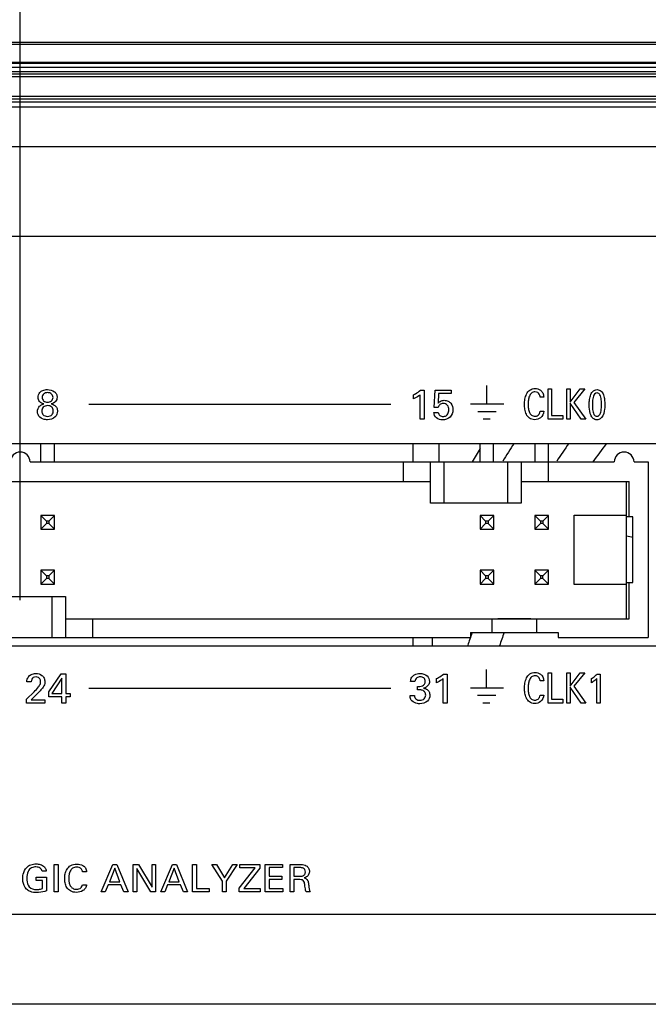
# Model space of a CAD drawing. Header units: inches. Extents: x 0 to 34, y 0 to 22.
# Tile 22 of 136: x 8.7 to 9.6, y 5.6 to 6.9. Entities that reach past the tile are written whole.
import ezdxf

# ---------------------------------------------------------------- set-up
doc = ezdxf.new("R2010")
doc.units = ezdxf.units.IN
doc.header["$LTSCALE"] = 1.87
doc.header["$MEASUREMENT"] = 0
doc.layers.get('0').update_dxf_attribs({"linetype": 'CONTINUOUS'})
doc.layers.add('DIMENSIONS', color=7, linetype='CONTINUOUS')
doc.styles.get("Standard").update_dxf_attribs({"font": 'txt', "width": 0.8})
doc.dimstyles.new('DIMSTYLE_3', dxfattribs={"dimtxt": 0.125, "dimasz": 0.18, "dimexe": 0.125, "dimexo": 0.0625, "dimgap": 0.03125, "dimtad": 0, "dimtih": 1, "dimtoh": 1, "dimdec": 3, "dimlfac": 1.333333, "dimzin": 4, "dimdsep": 46, "dimtxsty": 'STANDARD', "dimblk": '_FILLED', "dimblk1": '_FILLED', "dimblk2": '_FILLED', "dimcen": 0.09, "dimadec": 0, "dimazin": 0, "dimtp": 0.001, "dimtm": 0.001, "dimtfac": 1, "dimtdec": 3, "dimtofl": 0, "dimtmove": 0, "dimatfit": 3, "dimldrblk": '_FILLED', "dimfxl": 1, "dimtolj": 1, "dimtzin": 4, "dimarcsym": 0})

# ---------------------------------------------------------------- blocks, each defined once
blk = doc.blocks.new('*D17')
at = {"layer": 'DIMENSIONS', "color": 2, "linetype": 'CONTINUOUS'}
blk.add_line((8.7339, 6.1437), (8.7339, 9.6365), dxfattribs=at)
at = {"layer": 'DIMENSIONS', "color": 2, "linetype": 'CONTINUOUS', "insert": (8.6714, 9.699), "char_height": 0.125, "width": 1.325, "attachment_point": 1, "rotation": 90, "line_spacing_factor": 0.9}
blk.add_mtext('3.906{\\Ftxt.shx;\\W1.000000;\\H0.125000; }[99.22]', dxfattribs=at)
blk = doc.blocks.new('_FILLED')
at = {"color": 0, "linetype": 'BYBLOCK'}
blk.add_solid([(0, 0), (-1, 0.1736), (-1, -0.1736)], dxfattribs=at)
blk = doc.blocks.new('*D23')
at = {"layer": 'DIMENSIONS', "color": 2, "linetype": 'CONTINUOUS'}
blk.add_line((10.0387, 6.4586), (10.0387, 9.6365), dxfattribs=at)
at = {"layer": 'DIMENSIONS', "color": 2, "linetype": 'CONTINUOUS', "insert": (9.9762, 9.699), "char_height": 0.125, "width": 1.425, "attachment_point": 1, "rotation": 90, "line_spacing_factor": 0.9}
blk.add_mtext('5.646{\\Ftxt.shx;\\W1.000000;\\H0.125000; }[143.41]', dxfattribs=at)
blk = doc.blocks.new('*D24')
at = {"layer": 'DIMENSIONS', "color": 2, "linetype": 'CONTINUOUS'}
blk.add_line((10.7512, 6.4586), (10.7512, 9.6365), dxfattribs=at)
at = {"layer": 'DIMENSIONS', "color": 2, "linetype": 'CONTINUOUS', "insert": (10.6887, 9.699), "char_height": 0.125, "width": 1.425, "attachment_point": 1, "rotation": 90, "line_spacing_factor": 0.9}
blk.add_mtext('6.596{\\Ftxt.shx;\\W1.000000;\\H0.125000; }[167.54]', dxfattribs=at)
blk = doc.blocks.new('*D25')
at = {"layer": 'DIMENSIONS', "color": 2, "linetype": 'CONTINUOUS'}
blk.add_line((11.3152, 6.4495), (11.3152, 9.6365), dxfattribs=at)
at = {"layer": 'DIMENSIONS', "color": 2, "linetype": 'CONTINUOUS', "insert": (11.2527, 9.699), "char_height": 0.125, "width": 1.425, "attachment_point": 1, "rotation": 90, "line_spacing_factor": 0.9}
blk.add_mtext('7.348{\\Ftxt.shx;\\W1.000000;\\H0.125000; }[186.64]', dxfattribs=at)
blk = doc.blocks.new('*D26')
at = {"layer": 'DIMENSIONS', "color": 2, "linetype": 'CONTINUOUS'}
blk.add_line((11.8792, 6.4586), (11.8792, 9.6365), dxfattribs=at)
at = {"layer": 'DIMENSIONS', "color": 2, "linetype": 'CONTINUOUS', "insert": (11.8167, 9.699), "char_height": 0.125, "width": 1.425, "attachment_point": 1, "rotation": 90, "line_spacing_factor": 0.9}
blk.add_mtext('8.100{\\Ftxt.shx;\\W1.000000;\\H0.125000; }[205.74]', dxfattribs=at)
blk = doc.blocks.new('*D27')
at = {"layer": 'DIMENSIONS', "color": 2, "linetype": 'CONTINUOUS'}
blk.add_line((12.5917, 6.4586), (12.5917, 9.6365), dxfattribs=at)
at = {"layer": 'DIMENSIONS', "color": 2, "linetype": 'CONTINUOUS', "insert": (12.5292, 9.699), "char_height": 0.125, "width": 1.425, "attachment_point": 1, "rotation": 90, "line_spacing_factor": 0.9}
blk.add_mtext('9.050{\\Ftxt.shx;\\W1.000000;\\H0.125000; }[229.87]', dxfattribs=at)
blk = doc.blocks.new('*D28')
at = {"layer": 'DIMENSIONS', "color": 2, "linetype": 'CONTINUOUS'}
blk.add_line((13.3042, 6.4586), (13.3042, 9.6365), dxfattribs=at)
at = {"layer": 'DIMENSIONS', "color": 2, "linetype": 'CONTINUOUS', "insert": (13.2417, 9.699), "char_height": 0.125, "width": 1.225, "attachment_point": 1, "rotation": 90, "line_spacing_factor": 0.9}
blk.add_mtext('10.000{\\Ftxt.shx;\\W1.000000;\\H0.125000; }[254]', dxfattribs=at)
blk = doc.blocks.new('*D29')
at = {"layer": 'DIMENSIONS', "color": 2, "linetype": 'CONTINUOUS'}
blk.add_line((14.0167, 6.4586), (14.0167, 9.6365), dxfattribs=at)
at = {"layer": 'DIMENSIONS', "color": 2, "linetype": 'CONTINUOUS', "insert": (13.9542, 9.699), "char_height": 0.125, "width": 1.525, "attachment_point": 1, "rotation": 90, "line_spacing_factor": 0.9}
blk.add_mtext('10.950{\\Ftxt.shx;\\W1.000000;\\H0.125000; }[278.13]', dxfattribs=at)

msp = doc.modelspace()

# ---------------------------------------------------------------- linework, layer by layer
at = {"color": 7, "linetype": 'CONTINUOUS'}
for p, q in [((6.20917, 6.90586), (14.39917, 6.90586)), ((6.20917, 6.90314), (14.39917, 6.90314)), ((14.39917, 6.87807), (6.20917, 6.87807)), ((14.39917, 6.87697), (6.20917, 6.87697)), ((6.2054, 6.87173), (14.40294, 6.87173)), ((6.2054, 6.86576), (14.40294, 6.86576)), ((14.40253, 6.86227), (6.20582, 6.86227)), ((14.40253, 6.85854), (6.20582, 6.85854)), ((6.20542, 6.83234), (14.40292, 6.83234)), ((6.20542, 6.82859), (14.40292, 6.82859)), ((6.20542, 6.82829), (14.40292, 6.82829)), ((6.20542, 6.82454), (14.40292, 6.82454)), ((14.40292, 6.81697), (6.20542, 6.81697)), ((9.60311, 6.35722), (7.86461, 6.35722)), ((8.76217, 6.33247), (8.76217, 6.35722)), ((8.78055, 6.33247), (8.78055, 6.35722)), ((9.27071, 6.33247), (9.27071, 6.35722)), ((9.30614, 6.33247), (9.30614, 6.35722)), ((9.36217, 6.33247), (9.36217, 6.35722)), ((9.38055, 6.33247), (9.38055, 6.35722)), ((9.43717, 6.33247), (9.43717, 6.35722)), ((9.45555, 6.33247), (9.45555, 6.35722)), ((8.74736, 6.33247), (9.54536, 6.33247)), ((9.25698, 6.33247), (9.25698, 6.30547)), ((9.29448, 6.27622), (9.29448, 6.33247)), ((9.31323, 6.27622), (9.31323, 6.33247)), ((9.39948, 6.33247), (9.39948, 6.27622)), ((9.41823, 6.33247), (9.41823, 6.27622)), ((9.45573, 6.30547), (9.45573, 6.33247)), ((9.57236, 6.33247), (9.59186, 6.33247)), ((9.59186, 6.33247), (9.59186, 6.09247)), ((8.17323, 6.30547), (9.29448, 6.30547)), ((9.41823, 6.30547), (9.56561, 6.30547)), ((9.56186, 6.30547), (9.56186, 6.11797)), ((9.56561, 6.25747), (9.56561, 6.30547)), ((9.41823, 6.27622), (9.29448, 6.27622)), ((8.76198, 6.25935), (8.76198, 6.2406)), ((8.76198, 6.25935), (8.7697, 6.25164)), ((8.78073, 6.25935), (8.76198, 6.25935)), ((8.78073, 6.25935), (8.77302, 6.25164)), ((8.78073, 6.2406), (8.78073, 6.25935)), ((9.36198, 6.25935), (9.36198, 6.2406)), ((9.36198, 6.25935), (9.3697, 6.25164)), ((9.38073, 6.25935), (9.36198, 6.25935)), ((9.38073, 6.25935), (9.37302, 6.25164)), ((9.38073, 6.2406), (9.38073, 6.25935)), ((9.43698, 6.25935), (9.43698, 6.2406)), ((9.43698, 6.25935), (9.4447, 6.25164)), ((9.45573, 6.25935), (9.43698, 6.25935)), ((9.45573, 6.25935), (9.44802, 6.25164)), ((9.45573, 6.2406), (9.45573, 6.25935)), ((9.49061, 6.16513), (9.49061, 6.25981)), ((9.49061, 6.25981), (9.56186, 6.25981)), ((9.57086, 6.25747), (9.56186, 6.25747)), ((9.57086, 6.16747), (9.57086, 6.25747)), ((8.7697, 6.24831), (8.76198, 6.2406)), ((8.7697, 6.25164), (8.7697, 6.24831)), ((8.77302, 6.25164), (8.7697, 6.25164)), ((8.77302, 6.24831), (8.7697, 6.24831)), ((8.77302, 6.25164), (8.77302, 6.24831)), ((8.77302, 6.24831), (8.78073, 6.2406)), ((9.3697, 6.24831), (9.36198, 6.2406)), ((9.3697, 6.25164), (9.3697, 6.24831)), ((9.37302, 6.25164), (9.3697, 6.25164)), ((9.37302, 6.24831), (9.3697, 6.24831)), ((9.37302, 6.25164), (9.37302, 6.24831)), ((9.37302, 6.24831), (9.38073, 6.2406)), ((9.4447, 6.24831), (9.43698, 6.2406)), ((9.4447, 6.25164), (9.4447, 6.24831)), ((9.44802, 6.25164), (9.4447, 6.25164)), ((9.44802, 6.24831), (9.4447, 6.24831)), ((9.44802, 6.25164), (9.44802, 6.24831)), ((9.44802, 6.24831), (9.45573, 6.2406)), ((8.76198, 6.2406), (8.78073, 6.2406)), ((9.36198, 6.2406), (9.38073, 6.2406)), ((9.43698, 6.2406), (9.45573, 6.2406)), ((8.76198, 6.18435), (8.76198, 6.1656)), ((8.76198, 6.18435), (8.7697, 6.17664)), ((8.78073, 6.18435), (8.76198, 6.18435)), ((8.7697, 6.17664), (8.7697, 6.17331)), ((8.77302, 6.17664), (8.7697, 6.17664)), ((8.78073, 6.18435), (8.77302, 6.17664)), ((8.77302, 6.17664), (8.77302, 6.17331)), ((8.78073, 6.1656), (8.78073, 6.18435)), ((9.36198, 6.18435), (9.36198, 6.1656)), ((9.36198, 6.18435), (9.3697, 6.17664)), ((9.38073, 6.18435), (9.36198, 6.18435)), ((9.3697, 6.17664), (9.3697, 6.17331)), ((9.37302, 6.17664), (9.3697, 6.17664)), ((9.38073, 6.18435), (9.37302, 6.17664)), ((9.37302, 6.17664), (9.37302, 6.17331)), ((9.38073, 6.1656), (9.38073, 6.18435)), ((9.43698, 6.18435), (9.43698, 6.1656)), ((9.4447, 6.17664), (9.43698, 6.18435)), ((9.45573, 6.18435), (9.43698, 6.18435)), ((9.4447, 6.17664), (9.4447, 6.17331)), ((9.44802, 6.17664), (9.4447, 6.17664)), ((9.45573, 6.18435), (9.44802, 6.17664)), ((9.44802, 6.17331), (9.44802, 6.17664)), ((9.45573, 6.1656), (9.45573, 6.18435)), ((8.7697, 6.17331), (8.76198, 6.1656)), ((8.76198, 6.1656), (8.78073, 6.1656)), ((8.77302, 6.17331), (8.7697, 6.17331)), ((8.77302, 6.17331), (8.78073, 6.1656)), ((9.3697, 6.17331), (9.36198, 6.1656)), ((9.36198, 6.1656), (9.38073, 6.1656)), ((9.37302, 6.17331), (9.3697, 6.17331)), ((9.37302, 6.17331), (9.38073, 6.1656)), ((9.4447, 6.17331), (9.43698, 6.1656)), ((9.43698, 6.1656), (9.45573, 6.1656)), ((9.44802, 6.17331), (9.4447, 6.17331)), ((9.45573, 6.1656), (9.44802, 6.17331)), ((9.56186, 6.16513), (9.49061, 6.16513)), ((9.56186, 6.16747), (9.57086, 6.16747)), ((9.56561, 6.11797), (9.56561, 6.16747)), ((8.67198, 6.14872), (8.79573, 6.14872)), ((8.77698, 6.14872), (8.77698, 6.09247)), ((8.79573, 6.14872), (8.79573, 6.09247)), ((8.79573, 6.11797), (9.56561, 6.11797)), ((8.83323, 6.09247), (8.83323, 6.11797)), ((9.37811, 6.11797), (9.37811, 6.09922)), ((9.38636, 6.11835), (9.38636, 6.11797)), ((9.38636, 6.11835), (9.43136, 6.11835)), ((9.43136, 6.11797), (9.43136, 6.11835)), ((9.43961, 6.09922), (9.43961, 6.11797)), ((9.34886, 6.09922), (9.34886, 6.09247)), ((9.34886, 6.09922), (9.46886, 6.09922)), ((9.46886, 6.09922), (9.46886, 6.09247)), ((7.86461, 6.08122), (9.60311, 6.08122)), ((8.19386, 6.09247), (9.34886, 6.09247)), ((9.27071, 6.08122), (9.27071, 6.09247)), ((9.29728, 6.08122), (9.29728, 6.09247)), ((9.46886, 6.09247), (9.59186, 6.09247))]:
    msp.add_line(p, q, dxfattribs=at)
at = {"color": 40, "linetype": 'CONTINUOUS'}
for p, q in [((7.86745, 6.76344), (14.37292, 6.76344)), ((14.37292, 6.64044), (7.86745, 6.64044)), ((9.28068, 6.43037), (9.28576, 6.43037)), ((9.28576, 6.43037), (9.28576, 6.39077)), ((9.29948, 6.4068), (9.30051, 6.43037)), ((9.30051, 6.43037), (9.32277, 6.43037)), ((9.32277, 6.43037), (9.32277, 6.42574)), ((9.37119, 6.41231), (9.37119, 6.43671)), ((9.45507, 6.39077), (9.45507, 6.43209)), ((9.45507, 6.43209), (9.4596, 6.43209)), ((9.4596, 6.43209), (9.4596, 6.39587)), ((9.48055, 6.39077), (9.48055, 6.43209)), ((9.48055, 6.43209), (9.48508, 6.43209)), ((9.48508, 6.43209), (9.48508, 6.414)), ((9.48508, 6.414), (9.49886, 6.43209)), ((9.50513, 6.43209), (9.49035, 6.41361)), ((9.49886, 6.43209), (9.50513, 6.43209)), ((9.27106, 6.41841), (9.27106, 6.42414)), ((9.28027, 6.39077), (9.28027, 6.42414)), ((9.30543, 6.42574), (9.30468, 6.41292)), ((9.32277, 6.42574), (9.30543, 6.42574)), ((9.44908, 6.42093), (9.44419, 6.42093)), ((8.82745, 6.41128), (9.23997, 6.41128)), ((9.30468, 6.4068), (9.29948, 6.4068)), ((9.39436, 6.41128), (9.34916, 6.41128)), ((9.48508, 6.41269), (9.48508, 6.39077)), ((9.50032, 6.39077), (9.48508, 6.41269)), ((9.49035, 6.41361), (9.50673, 6.39077)), ((9.28576, 6.39077), (9.28027, 6.39077)), ((9.29897, 6.40016), (9.30492, 6.40016)), ((9.38395, 6.40094), (9.35892, 6.40094)), ((9.38401, 6.40092), (9.35898, 6.40092)), ((9.37581, 6.39077), (9.36631, 6.39077)), ((9.44395, 6.40164), (9.44899, 6.40164)), ((9.47498, 6.39077), (9.45507, 6.39077)), ((9.4596, 6.39587), (9.47498, 6.39587)), ((9.47498, 6.39587), (9.47498, 6.39077)), ((9.48508, 6.39077), (9.48055, 6.39077)), ((9.50673, 6.39077), (9.50032, 6.39077)), ((8.7728, 6.01839), (8.78997, 6.04311)), ((8.78997, 6.04311), (8.79616, 6.04311)), ((8.79616, 6.04311), (8.79616, 6.01622)), ((9.3121, 6.0426), (9.31718, 6.0426)), ((9.31718, 6.0426), (9.31718, 6.003)), ((9.37093, 6.02454), (9.37093, 6.04893)), ((9.45507, 6.003), (9.45507, 6.04432)), ((9.45507, 6.04432), (9.4596, 6.04432)), ((9.4596, 6.04432), (9.4596, 6.00809)), ((9.48055, 6.003), (9.48055, 6.04432)), ((9.48055, 6.04432), (9.48508, 6.04432)), ((9.48508, 6.04432), (9.48508, 6.02623)), ((9.48508, 6.02623), (9.49886, 6.04432)), ((9.50513, 6.04432), (9.49035, 6.02584)), ((9.49886, 6.04432), (9.50513, 6.04432)), ((9.52189, 6.0426), (9.52596, 6.0426)), ((9.52596, 6.0426), (9.52596, 6.003)), ((8.74897, 6.03179), (8.74296, 6.03179)), ((8.79083, 6.03711), (8.77716, 6.01622)), ((8.79083, 6.01622), (8.79083, 6.03711)), ((9.27292, 6.03253), (9.26715, 6.03253)), ((9.30248, 6.03064), (9.30248, 6.03636)), ((9.31169, 6.003), (9.31169, 6.03636)), ((9.44908, 6.03316), (9.44419, 6.03316)), ((9.5142, 6.03064), (9.5142, 6.03636)), ((9.52156, 6.003), (9.52156, 6.03636)), ((8.74239, 6.00821), (8.75274, 6.01839)), ((8.75566, 6.01411), (8.74873, 6.00753)), ((8.7728, 6.01158), (8.7728, 6.01839)), ((8.77716, 6.01622), (8.79083, 6.01622)), ((8.79616, 6.01622), (8.80194, 6.01622)), ((8.80194, 6.01622), (8.80194, 6.01158)), ((8.82745, 6.0235), (9.23995, 6.0235)), ((9.26652, 6.01319), (9.27258, 6.01319)), ((9.27653, 6.02103), (9.27653, 6.02566)), ((9.3941, 6.0235), (9.34889, 6.0235)), ((9.38368, 6.01317), (9.35866, 6.01317)), ((9.38374, 6.01315), (9.35872, 6.01315)), ((9.44395, 6.01387), (9.44899, 6.01387)), ((9.48508, 6.02492), (9.48508, 6.003)), ((9.50032, 6.003), (9.48508, 6.02492)), ((9.49035, 6.02584), (9.50673, 6.003)), ((8.74239, 6.003), (8.74239, 6.00821)), ((8.76756, 6.003), (8.74239, 6.003)), ((8.74873, 6.00753), (8.76756, 6.00753)), ((8.76756, 6.00753), (8.76756, 6.003)), ((8.79067, 6.01158), (8.7728, 6.01158)), ((8.79067, 6.003), (8.79067, 6.01158)), ((8.79616, 6.003), (8.79067, 6.003)), ((8.79616, 6.01158), (8.79616, 6.003)), ((8.80194, 6.01158), (8.79616, 6.01158)), ((9.31718, 6.003), (9.31169, 6.003)), ((9.37555, 6.00299), (9.36604, 6.00299)), ((9.47498, 6.003), (9.45507, 6.003)), ((9.4596, 6.00809), (9.47498, 6.00809)), ((9.47498, 6.00809), (9.47498, 6.003)), ((9.48508, 6.003), (9.48055, 6.003)), ((9.50673, 6.003), (9.50032, 6.003)), ((9.52596, 6.003), (9.52156, 6.003)), ((8.76941, 5.77318), (8.76372, 5.77318)), ((8.78031, 5.74493), (8.78031, 5.78257)), ((8.78031, 5.78257), (8.78553, 5.78257)), ((8.78553, 5.78257), (8.78553, 5.74493)), ((8.82461, 5.7724), (8.81904, 5.7724)), ((8.84458, 5.74493), (8.86043, 5.78257)), ((8.86299, 5.77741), (8.85569, 5.75895)), ((8.86043, 5.78257), (8.86601, 5.78257)), ((8.86992, 5.75895), (8.86299, 5.77741)), ((8.86601, 5.78257), (8.88123, 5.74493)), ((8.88823, 5.74493), (8.88823, 5.78257)), ((8.88823, 5.78257), (8.89548, 5.78257)), ((8.89298, 5.77688), (8.89298, 5.74493)), ((8.91211, 5.74493), (8.89298, 5.77688)), ((8.89548, 5.78257), (8.91399, 5.75144)), ((8.91399, 5.75144), (8.91399, 5.78257)), ((8.91399, 5.78257), (8.91878, 5.78257)), ((8.91878, 5.78257), (8.91878, 5.74493)), ((8.92583, 5.74493), (8.94168, 5.78257)), ((8.94423, 5.77741), (8.93694, 5.75895)), ((8.94168, 5.78257), (8.94726, 5.78257)), ((8.95117, 5.75895), (8.94423, 5.77741)), ((8.94726, 5.78257), (8.96248, 5.74493)), ((8.96938, 5.74493), (8.96938, 5.78257)), ((8.96938, 5.78257), (8.97454, 5.78257)), ((8.97454, 5.78257), (8.97454, 5.74956)), ((9.01012, 5.75973), (8.99541, 5.78257)), ((8.99541, 5.78257), (9.00188, 5.78257)), ((9.00188, 5.78257), (9.01298, 5.76411)), ((9.01298, 5.76411), (9.02424, 5.78257)), ((9.03008, 5.78257), (9.01538, 5.75947)), ((9.02424, 5.78257), (9.03008, 5.78257)), ((9.03317, 5.75014), (9.05492, 5.77798)), ((9.03375, 5.77798), (9.03375, 5.78257)), ((9.03375, 5.78257), (9.06112, 5.78257)), ((9.05492, 5.77798), (9.03375, 5.77798)), ((9.06112, 5.77741), (9.03917, 5.74951)), ((9.06112, 5.78257), (9.06112, 5.77741)), ((9.0687, 5.74493), (9.0687, 5.78257)), ((9.0687, 5.78257), (9.09232, 5.78257)), ((9.07391, 5.77813), (9.07391, 5.76641)), ((9.09232, 5.77813), (9.07391, 5.77813)), ((9.09232, 5.78257), (9.09232, 5.77813)), ((9.10261, 5.74493), (9.10261, 5.78257)), ((9.10261, 5.78257), (9.11605, 5.78257)), ((9.10766, 5.77819), (9.10766, 5.76635)), ((9.1159, 5.77819), (9.10766, 5.77819)), ((8.75575, 5.76062), (8.75575, 5.76495)), ((8.75575, 5.76495), (8.76956, 5.76495)), ((8.76435, 5.76062), (8.75575, 5.76062)), ((8.76435, 5.74946), (8.76435, 5.76062)), ((8.76956, 5.76495), (8.76956, 5.74639)), ((8.85569, 5.75895), (8.86992, 5.75895)), ((8.93694, 5.75895), (8.95117, 5.75895)), ((9.01012, 5.74493), (9.01012, 5.75973)), ((9.01538, 5.75947), (9.01538, 5.74493)), ((9.07391, 5.76641), (9.09143, 5.76641)), ((9.07391, 5.76203), (9.07391, 5.74951)), ((9.09143, 5.76203), (9.07391, 5.76203)), ((9.09143, 5.76641), (9.09143, 5.76203)), ((9.10766, 5.76635), (9.1159, 5.76635)), ((9.10776, 5.76192), (9.10776, 5.74493)), ((9.11433, 5.76192), (9.10776, 5.76192)), ((8.78553, 5.74493), (8.78031, 5.74493)), ((8.81877, 5.75483), (8.82451, 5.75483)), ((8.84995, 5.74493), (8.84458, 5.74493)), ((8.85402, 5.75473), (8.84995, 5.74493)), ((8.87148, 5.75473), (8.85402, 5.75473)), ((8.87555, 5.74493), (8.87148, 5.75473)), ((8.88123, 5.74493), (8.87555, 5.74493)), ((8.89298, 5.74493), (8.88823, 5.74493)), ((8.91878, 5.74493), (8.91211, 5.74493)), ((8.9312, 5.74493), (8.92583, 5.74493)), ((8.93527, 5.75473), (8.9312, 5.74493)), ((8.95273, 5.75473), (8.93527, 5.75473)), ((8.9568, 5.74493), (8.95273, 5.75473)), ((8.96248, 5.74493), (8.9568, 5.74493)), ((8.99206, 5.74493), (8.96938, 5.74493)), ((8.97454, 5.74956), (8.99206, 5.74956)), ((8.99206, 5.74956), (8.99206, 5.74493)), ((9.01538, 5.74493), (9.01012, 5.74493)), ((9.03317, 5.74493), (9.03317, 5.75014)), ((9.06148, 5.74493), (9.03317, 5.74493)), ((9.03917, 5.74951), (9.06148, 5.74951)), ((9.06148, 5.74951), (9.06148, 5.74493)), ((9.09273, 5.74493), (9.0687, 5.74493)), ((9.07391, 5.74951), (9.09273, 5.74951)), ((9.09273, 5.74951), (9.09273, 5.74493)), ((9.10776, 5.74493), (9.10261, 5.74493)), ((9.12987, 5.74493), (9.12429, 5.74493)), ((6.23542, 5.71442), (14.37292, 5.71442)), ((14.37292, 5.59142), (6.23542, 5.59142))]:
    msp.add_line(p, q, dxfattribs=at)
at = {"color": 7, "linetype": 'CONTINUOUS'}
for centre, radius, start, end in [((10.30417, 5.77447), 1.10433, 148.54153, 149.63917), ((10.30417, 5.77447), 1.0689, 146.92604, 148.46773), ((10.30417, 5.77447), 1.00689, 144.60516, 146.27294), ((10.30417, 5.77447), 0.96555, 142.87596, 144.69723), ((8.73386, 6.33247), 0.0135, 0, 180), ((9.55886, 6.33247), 0.0135, 0, 180), ((9.35385, 5.23387), 1.01869, 77.69334, 78.21112), ((10.30417, 5.77447), 1.00689, 161.22007, 162.22465), ((10.30417, 5.77447), 0.96555, 160.34214, 161.47981)]:
    msp.add_arc(centre, radius, start, end, dxfattribs=at)
at = {"color": 40, "linetype": 'CONTINUOUS'}
for points, knots in [([(8.75819, 6.42047), (8.75819, 6.42287), (8.75975, 6.42703), (8.76494, 6.43074), (8.76884, 6.43129), (8.77101, 6.43129)], [0, 0, 0, 0, 0.3872012, 0.6493881, 1, 1, 1, 1]), ([(8.77101, 6.43129), (8.7744, 6.43129), (8.77966, 6.43012), (8.78361, 6.42503), (8.78417, 6.42214), (8.78417, 6.4207)], [0, 0, 0, 0, 0.543972, 0.7698765, 1, 1, 1, 1]), ([(9.27106, 6.42414), (9.27199, 6.42462), (9.27533, 6.42649), (9.27856, 6.42858), (9.28068, 6.43037)], [0, 0, 0, 0, 0.2746343, 1, 1, 1, 1]), ([(9.42277, 6.41097), (9.42277, 6.41333), (9.42316, 6.41817), (9.42511, 6.42511), (9.42964, 6.43127), (9.43472, 6.43266), (9.43723, 6.43266)], [0, 0, 0, 0, 0.2442276, 0.4989002, 0.7399422, 1, 1, 1, 1]), ([(9.43723, 6.43266), (9.43983, 6.43266), (9.44423, 6.43146), (9.44822, 6.42651), (9.44895, 6.42292), (9.44908, 6.42093)], [0, 0, 0, 0, 0.4237139, 0.6760532, 1, 1, 1, 1]), ([(9.51117, 6.41012), (9.51117, 6.41204), (9.51132, 6.41634), (9.51239, 6.42274), (9.51514, 6.42921), (9.51966, 6.43118), (9.5218, 6.43118)], [0, 0, 0, 0, 0.2229374, 0.4960541, 0.7531262, 1, 1, 1, 1]), ([(9.5218, 6.43118), (9.52381, 6.43118), (9.52804, 6.42961), (9.53104, 6.42374), (9.53223, 6.41749), (9.53242, 6.41313), (9.53242, 6.41103)], [0, 0, 0, 0, 0.2398822, 0.4821809, 0.7497716, 1, 1, 1, 1]), ([(8.76615, 6.41166), (8.76392, 6.41214), (8.75979, 6.41417), (8.75819, 6.41854), (8.75819, 6.42047)], [0, 0, 0, 0, 0.5403725, 1, 1, 1, 1]), ([(8.77123, 6.42706), (8.76936, 6.42706), (8.76547, 6.42611), (8.76375, 6.42231), (8.76375, 6.42059)], [0, 0, 0, 0, 0.5197596, 1, 1, 1, 1]), ([(8.76375, 6.42059), (8.76375, 6.41889), (8.76544, 6.41517), (8.76924, 6.41418), (8.77107, 6.41418)], [0, 0, 0, 0, 0.4810987, 1, 1, 1, 1]), ([(8.77107, 6.41418), (8.77297, 6.41418), (8.77689, 6.41507), (8.77868, 6.41887), (8.77868, 6.42059)], [0, 0, 0, 0, 0.5258171, 1, 1, 1, 1]), ([(8.77868, 6.42059), (8.77868, 6.42225), (8.77713, 6.42608), (8.77317, 6.42706), (8.77123, 6.42706)], [0, 0, 0, 0, 0.4612585, 1, 1, 1, 1]), ([(8.78417, 6.4207), (8.78417, 6.41874), (8.78266, 6.41426), (8.7784, 6.41214), (8.7761, 6.41171)], [0, 0, 0, 0, 0.456877, 1, 1, 1, 1]), ([(9.28027, 6.42414), (9.2796, 6.42358), (9.27669, 6.42142), (9.27355, 6.41958), (9.27106, 6.41841)], [0, 0, 0, 0, 0.2407993, 1, 1, 1, 1]), ([(9.30468, 6.41292), (9.30556, 6.41379), (9.30795, 6.41583), (9.31117, 6.41658), (9.31304, 6.41658)], [0, 0, 0, 0, 0.3953363, 1, 1, 1, 1]), ([(9.31304, 6.41658), (9.31482, 6.41658), (9.31824, 6.41597), (9.32353, 6.4118), (9.32488, 6.40672), (9.32488, 6.40354)], [0, 0, 0, 0, 0.2719989, 0.5120389, 1, 1, 1, 1]), ([(9.43705, 6.42808), (9.43534, 6.42808), (9.43176, 6.42686), (9.42901, 6.42201), (9.42786, 6.41666), (9.42766, 6.41289), (9.42766, 6.41103)], [0, 0, 0, 0, 0.2380252, 0.4760001, 0.741053, 1, 1, 1, 1]), ([(9.44419, 6.42093), (9.44401, 6.42235), (9.44346, 6.42482), (9.44074, 6.42763), (9.43834, 6.42808), (9.43705, 6.42808)], [0, 0, 0, 0, 0.3846059, 0.6526636, 1, 1, 1, 1]), ([(9.52185, 6.4266), (9.52063, 6.4266), (9.5183, 6.42542), (9.51681, 6.42214), (9.51569, 6.4172), (9.51557, 6.41316), (9.51557, 6.4104)], [0, 0, 0, 0, 0.1940467, 0.3617935, 0.5616549, 1, 1, 1, 1]), ([(9.52797, 6.41051), (9.52797, 6.41269), (9.52787, 6.41621), (9.5272, 6.42076), (9.52616, 6.42388), (9.52439, 6.42613), (9.52266, 6.4266), (9.52185, 6.4266)], [0, 0, 0, 0, 0.3477879, 0.561988, 0.733516, 0.8698804, 1, 1, 1, 1]), ([(8.76042, 6.40863), (8.76086, 6.40907), (8.76255, 6.41048), (8.76467, 6.41118), (8.76615, 6.41166)], [0, 0, 0, 0, 0.286209, 1, 1, 1, 1]), ([(8.77123, 6.40931), (8.76916, 6.40931), (8.76485, 6.40801), (8.76317, 6.40379), (8.76317, 6.40188)], [0, 0, 0, 0, 0.5214248, 1, 1, 1, 1]), ([(8.77902, 6.40205), (8.77902, 6.40395), (8.77743, 6.40813), (8.77321, 6.40931), (8.77123, 6.40931)], [0, 0, 0, 0, 0.4912052, 1, 1, 1, 1]), ([(8.7761, 6.41171), (8.77794, 6.41122), (8.78103, 6.41007), (8.78422, 6.40628), (8.78474, 6.40331), (8.78474, 6.40171)], [0, 0, 0, 0, 0.3986558, 0.6639759, 1, 1, 1, 1]), ([(9.30651, 6.41012), (9.30624, 6.40984), (9.3054, 6.40886), (9.30495, 6.40764), (9.30468, 6.4068)], [0, 0, 0, 0, 0.306313, 1, 1, 1, 1]), ([(9.31184, 6.41217), (9.3113, 6.41217), (9.30937, 6.41201), (9.3075, 6.41109), (9.30651, 6.41012)], [0, 0, 0, 0, 0.282064, 1, 1, 1, 1]), ([(9.32488, 6.40354), (9.32488, 6.40004), (9.3222, 6.39235), (9.31443, 6.38986), (9.31076, 6.38986)], [0, 0, 0, 0, 0.4873407, 1, 1, 1, 1]), ([(9.3115, 6.39455), (9.31292, 6.39455), (9.31564, 6.39511), (9.31874, 6.3986), (9.31933, 6.40176), (9.31933, 6.40365)], [0, 0, 0, 0, 0.3189278, 0.577077, 1, 1, 1, 1]), ([(9.31933, 6.40365), (9.31933, 6.40585), (9.31835, 6.4105), (9.31381, 6.41217), (9.31184, 6.41217)], [0, 0, 0, 0, 0.5278405, 1, 1, 1, 1]), ([(9.43663, 6.39014), (9.43417, 6.39014), (9.42921, 6.39148), (9.42489, 6.39751), (9.42311, 6.40416), (9.42277, 6.40875), (9.42277, 6.41097)], [0, 0, 0, 0, 0.2648218, 0.5072974, 0.7613508, 1, 1, 1, 1]), ([(9.42766, 6.41103), (9.42766, 6.40909), (9.42787, 6.40534), (9.4291, 6.40014), (9.43202, 6.39578), (9.43537, 6.39484), (9.437, 6.39484)], [0, 0, 0, 0, 0.2801863, 0.5397133, 0.7660924, 1, 1, 1, 1]), ([(9.51324, 6.39655), (9.51295, 6.39728), (9.51146, 6.40163), (9.51117, 6.40632), (9.51117, 6.41012)], [0, 0, 0, 0, 0.1715279, 1, 1, 1, 1]), ([(9.51557, 6.4104), (9.51557, 6.40834), (9.51568, 6.40497), (9.51637, 6.40057), (9.51743, 6.39748), (9.51919, 6.39522), (9.52093, 6.39472), (9.52174, 6.39472)], [0, 0, 0, 0, 0.3362867, 0.5501513, 0.7253574, 0.8664424, 1, 1, 1, 1]), ([(9.52174, 6.39472), (9.52292, 6.39472), (9.52517, 6.39585), (9.52666, 6.39901), (9.52782, 6.40384), (9.52797, 6.4078), (9.52797, 6.41051)], [0, 0, 0, 0, 0.1920177, 0.3587371, 0.5578301, 1, 1, 1, 1]), ([(9.53242, 6.41103), (9.53242, 6.40893), (9.53222, 6.40277), (9.53071, 6.39616), (9.52802, 6.39301)], [0, 0, 0, 0, 0.3367973, 1, 1, 1, 1]), ([(8.77112, 6.39009), (8.77025, 6.39009), (8.76665, 6.39026), (8.76291, 6.39154), (8.76088, 6.3934)], [0, 0, 0, 0, 0.2413615, 1, 1, 1, 1]), ([(8.76317, 6.40188), (8.76317, 6.40017), (8.76457, 6.39602), (8.7689, 6.39461), (8.77112, 6.39461)], [0, 0, 0, 0, 0.4340569, 1, 1, 1, 1]), ([(8.77112, 6.39461), (8.77341, 6.39461), (8.7779, 6.39606), (8.77902, 6.40035), (8.77902, 6.40205)], [0, 0, 0, 0, 0.5739679, 1, 1, 1, 1]), ([(8.78474, 6.40171), (8.78474, 6.39889), (8.78213, 6.39196), (8.77484, 6.39009), (8.77112, 6.39009)], [0, 0, 0, 0, 0.4307659, 1, 1, 1, 1]), ([(9.31076, 6.38986), (9.30789, 6.38986), (9.3017, 6.39131), (9.29908, 6.39733), (9.29897, 6.40016)], [0, 0, 0, 0, 0.5033824, 1, 1, 1, 1]), ([(9.30492, 6.40016), (9.30496, 6.39855), (9.30664, 6.39528), (9.30998, 6.39455), (9.3115, 6.39455)], [0, 0, 0, 0, 0.5151942, 1, 1, 1, 1]), ([(9.44899, 6.40164), (9.44871, 6.39839), (9.44594, 6.39201), (9.43946, 6.39014), (9.43663, 6.39014)], [0, 0, 0, 0, 0.5356728, 1, 1, 1, 1]), ([(9.437, 6.39484), (9.43846, 6.39484), (9.44061, 6.39541), (9.44202, 6.39687), (9.44236, 6.3973)], [0, 0, 0, 0, 0.7292473, 1, 1, 1, 1]), ([(9.44236, 6.3973), (9.44264, 6.39768), (9.44344, 6.39902), (9.44381, 6.40057), (9.44395, 6.40164)], [0, 0, 0, 0, 0.3039318, 1, 1, 1, 1]), ([(9.5217, 6.38998), (9.51982, 6.38998), (9.51598, 6.39148), (9.51392, 6.39482), (9.51324, 6.39655)], [0, 0, 0, 0, 0.5034788, 1, 1, 1, 1]), ([(9.52802, 6.39301), (9.52751, 6.39241), (9.52576, 6.39076), (9.52331, 6.38998), (9.5217, 6.38998)], [0, 0, 0, 0, 0.3284724, 1, 1, 1, 1]), ([(8.74296, 6.03179), (8.743, 6.03312), (8.74331, 6.03637), (8.74519, 6.03925), (8.74662, 6.04048)], [0, 0, 0, 0, 0.4143443, 1, 1, 1, 1]), ([(8.74662, 6.04048), (8.74727, 6.04104), (8.74984, 6.04276), (8.75301, 6.04334), (8.7552, 6.04334)], [0, 0, 0, 0, 0.2814208, 1, 1, 1, 1]), ([(8.7552, 6.04334), (8.75813, 6.04334), (8.76292, 6.04219), (8.76692, 6.03705), (8.76745, 6.03361), (8.76745, 6.03179)], [0, 0, 0, 0, 0.4674402, 0.708545, 1, 1, 1, 1]), ([(9.26715, 6.03253), (9.26722, 6.03455), (9.26813, 6.03837), (9.27307, 6.04257), (9.2774, 6.04334), (9.27996, 6.04334)], [0, 0, 0, 0, 0.3262512, 0.5881571, 1, 1, 1, 1]), ([(9.27996, 6.04334), (9.28338, 6.04334), (9.2901, 6.04174), (9.29289, 6.03533), (9.29289, 6.03264)], [0, 0, 0, 0, 0.5590371, 1, 1, 1, 1]), ([(9.30248, 6.03636), (9.30342, 6.03685), (9.30675, 6.03872), (9.30998, 6.04081), (9.3121, 6.0426)], [0, 0, 0, 0, 0.2746343, 1, 1, 1, 1]), ([(9.42277, 6.0232), (9.42277, 6.02556), (9.42316, 6.0304), (9.42511, 6.03734), (9.42964, 6.0435), (9.43472, 6.04489), (9.43723, 6.04489)], [0, 0, 0, 0, 0.2442263, 0.4989033, 0.739948, 1, 1, 1, 1]), ([(9.43705, 6.04031), (9.43534, 6.04031), (9.43176, 6.03908), (9.42901, 6.03424), (9.42786, 6.02889), (9.42766, 6.02512), (9.42766, 6.02326)], [0, 0, 0, 0, 0.2380252, 0.4760001, 0.741053, 1, 1, 1, 1]), ([(9.44419, 6.03316), (9.44401, 6.03458), (9.44346, 6.03705), (9.44074, 6.03986), (9.43834, 6.04031), (9.43705, 6.04031)], [0, 0, 0, 0, 0.3846059, 0.6526636, 1, 1, 1, 1]), ([(9.43723, 6.04489), (9.43983, 6.04489), (9.44423, 6.04369), (9.44822, 6.03874), (9.44895, 6.03515), (9.44908, 6.03316)], [0, 0, 0, 0, 0.4236962, 0.6760366, 1, 1, 1, 1]), ([(9.5142, 6.03636), (9.51494, 6.03685), (9.51765, 6.03874), (9.52023, 6.04085), (9.52189, 6.0426)], [0, 0, 0, 0, 0.2705424, 1, 1, 1, 1]), ([(8.75544, 6.03871), (8.75417, 6.03871), (8.75185, 6.03833), (8.74929, 6.03557), (8.74897, 6.03316), (8.74897, 6.03179)], [0, 0, 0, 0, 0.3546153, 0.6162209, 1, 1, 1, 1]), ([(8.76178, 6.03224), (8.76178, 6.03361), (8.7613, 6.03597), (8.7587, 6.03838), (8.75659, 6.03871), (8.75544, 6.03871)], [0, 0, 0, 0, 0.4030509, 0.6594651, 1, 1, 1, 1]), ([(8.75887, 6.0252), (8.75937, 6.02589), (8.76083, 6.02798), (8.76178, 6.03053), (8.76178, 6.03224)], [0, 0, 0, 0, 0.332972, 1, 1, 1, 1]), ([(8.76745, 6.03179), (8.76745, 6.03048), (8.7669, 6.02673), (8.76447, 6.02376), (8.76298, 6.02189)], [0, 0, 0, 0, 0.3529813, 1, 1, 1, 1]), ([(9.28013, 6.03876), (9.27856, 6.03876), (9.27486, 6.03802), (9.27312, 6.0344), (9.27292, 6.03253)], [0, 0, 0, 0, 0.4544907, 1, 1, 1, 1]), ([(9.27653, 6.02566), (9.27763, 6.02557), (9.27994, 6.02558), (9.28334, 6.02631), (9.28649, 6.02857), (9.28712, 6.0312), (9.28712, 6.03253)], [0, 0, 0, 0, 0.2318103, 0.480676, 0.7221034, 1, 1, 1, 1]), ([(9.28712, 6.03253), (9.28712, 6.03426), (9.28573, 6.03812), (9.28185, 6.03876), (9.28013, 6.03876)], [0, 0, 0, 0, 0.500723, 1, 1, 1, 1]), ([(9.29289, 6.03264), (9.29289, 6.03077), (9.29161, 6.02627), (9.2874, 6.02386), (9.285, 6.02332)], [0, 0, 0, 0, 0.4320154, 1, 1, 1, 1]), ([(9.31169, 6.03636), (9.31103, 6.0358), (9.30811, 6.03365), (9.30497, 6.03181), (9.30248, 6.03064)], [0, 0, 0, 0, 0.2404388, 1, 1, 1, 1]), ([(9.52156, 6.03636), (9.51991, 6.03463), (9.51743, 6.0327), (9.51482, 6.03101), (9.5142, 6.03064)], [0, 0, 0, 0, 0.768991, 1, 1, 1, 1]), ([(8.76298, 6.02189), (8.76186, 6.02047), (8.75934, 6.01794), (8.75691, 6.01534), (8.75566, 6.01411)], [0, 0, 0, 0, 0.5072559, 1, 1, 1, 1]), ([(9.26885, 6.00615), (9.26834, 6.00673), (9.2669, 6.00884), (9.26657, 6.01145), (9.26652, 6.01319)], [0, 0, 0, 0, 0.3082315, 1, 1, 1, 1]), ([(9.27258, 6.01319), (9.27255, 6.01153), (9.27388, 6.00759), (9.27792, 6.00672), (9.27984, 6.00672)], [0, 0, 0, 0, 0.4633389, 1, 1, 1, 1]), ([(9.28202, 6.02074), (9.28154, 6.02083), (9.27972, 6.02112), (9.27787, 6.02107), (9.27653, 6.02103)], [0, 0, 0, 0, 0.2650789, 1, 1, 1, 1]), ([(9.29346, 6.0137), (9.29346, 6.01083), (9.29049, 6.00405), (9.28339, 6.00203), (9.27973, 6.00203)], [0, 0, 0, 0, 0.439722, 1, 1, 1, 1]), ([(9.27984, 6.00672), (9.28198, 6.00672), (9.28628, 6.0079), (9.28775, 6.01203), (9.28775, 6.01376)], [0, 0, 0, 0, 0.5538415, 1, 1, 1, 1]), ([(9.28775, 6.01376), (9.28775, 6.01547), (9.28662, 6.0189), (9.28349, 6.02042), (9.28202, 6.02074)], [0, 0, 0, 0, 0.5324945, 1, 1, 1, 1]), ([(9.285, 6.02332), (9.28673, 6.02307), (9.28981, 6.02203), (9.29284, 6.01827), (9.29346, 6.0153), (9.29346, 6.0137)], [0, 0, 0, 0, 0.3753911, 0.6586314, 1, 1, 1, 1]), ([(9.43663, 6.00237), (9.43417, 6.00237), (9.42921, 6.00371), (9.42489, 6.00974), (9.42311, 6.01639), (9.42277, 6.02098), (9.42277, 6.0232)], [0, 0, 0, 0, 0.2648218, 0.5072974, 0.7613508, 1, 1, 1, 1]), ([(9.42766, 6.02326), (9.42766, 6.02132), (9.42787, 6.01757), (9.4291, 6.01237), (9.43202, 6.00801), (9.43537, 6.00707), (9.437, 6.00707)], [0, 0, 0, 0, 0.2801863, 0.5397133, 0.7660924, 1, 1, 1, 1]), ([(9.44899, 6.01387), (9.44871, 6.01062), (9.44594, 6.00423), (9.43946, 6.00237), (9.43663, 6.00237)], [0, 0, 0, 0, 0.5356728, 1, 1, 1, 1]), ([(9.44236, 6.00953), (9.44264, 6.00991), (9.44344, 6.01125), (9.44381, 6.0128), (9.44395, 6.01387)], [0, 0, 0, 0, 0.3040437, 1, 1, 1, 1]), ([(9.27973, 6.00203), (9.27869, 6.00203), (9.27479, 6.00228), (9.27075, 6.00396), (9.26885, 6.00615)], [0, 0, 0, 0, 0.2641195, 1, 1, 1, 1]), ([(9.437, 6.00707), (9.43846, 6.00707), (9.44061, 6.00763), (9.44202, 6.0091), (9.44236, 6.00953)], [0, 0, 0, 0, 0.7292907, 1, 1, 1, 1]), ([(8.73724, 5.76312), (8.73724, 5.76593), (8.73818, 5.77253), (8.74219, 5.77843), (8.74532, 5.78053)], [0, 0, 0, 0, 0.4269713, 1, 1, 1, 1]), ([(8.74673, 5.7759), (8.74594, 5.77501), (8.74349, 5.7714), (8.74272, 5.76693), (8.74272, 5.7638)], [0, 0, 0, 0, 0.2750072, 1, 1, 1, 1]), ([(8.74532, 5.78053), (8.74623, 5.78115), (8.74954, 5.78275), (8.75325, 5.78319), (8.7558, 5.78319)], [0, 0, 0, 0, 0.3007199, 1, 1, 1, 1]), ([(8.75523, 5.77908), (8.75438, 5.77908), (8.75133, 5.77891), (8.7482, 5.77756), (8.74673, 5.7759)], [0, 0, 0, 0, 0.276842, 1, 1, 1, 1]), ([(8.76372, 5.77318), (8.76346, 5.77481), (8.76132, 5.77841), (8.75729, 5.77908), (8.75523, 5.77908)], [0, 0, 0, 0, 0.4456507, 1, 1, 1, 1]), ([(8.7558, 5.78319), (8.75758, 5.78319), (8.76164, 5.78287), (8.76534, 5.78077), (8.76691, 5.77918)], [0, 0, 0, 0, 0.4443052, 1, 1, 1, 1]), ([(8.76691, 5.77918), (8.76781, 5.77823), (8.76908, 5.7763), (8.76934, 5.77408), (8.76941, 5.77318)], [0, 0, 0, 0, 0.5909359, 1, 1, 1, 1]), ([(8.79464, 5.76333), (8.79464, 5.76548), (8.79509, 5.76995), (8.79742, 5.77647), (8.8029, 5.78205), (8.80829, 5.78309), (8.81111, 5.78309)], [0, 0, 0, 0, 0.2239496, 0.4628363, 0.7069812, 1, 1, 1, 1]), ([(8.8109, 5.77892), (8.809, 5.77892), (8.80522, 5.77801), (8.8018, 5.77355), (8.80045, 5.76854), (8.80021, 5.76508), (8.80021, 5.76338)], [0, 0, 0, 0, 0.2703402, 0.5096516, 0.7594939, 1, 1, 1, 1]), ([(8.81904, 5.7724), (8.81882, 5.77372), (8.81769, 5.77758), (8.81332, 5.77892), (8.8109, 5.77892)], [0, 0, 0, 0, 0.3559411, 1, 1, 1, 1]), ([(8.81111, 5.78309), (8.81403, 5.78309), (8.81874, 5.78219), (8.82352, 5.7777), (8.82447, 5.77424), (8.82461, 5.7724)], [0, 0, 0, 0, 0.4613386, 0.7086528, 1, 1, 1, 1]), ([(9.1234, 5.77209), (9.1234, 5.7733), (9.12301, 5.77557), (9.12001, 5.77805), (9.11743, 5.77819), (9.1159, 5.77819)], [0, 0, 0, 0, 0.330369, 0.5818813, 1, 1, 1, 1]), ([(9.11605, 5.78257), (9.11665, 5.78257), (9.11958, 5.78255), (9.12272, 5.78207), (9.12471, 5.78079)], [0, 0, 0, 0, 0.2001865, 1, 1, 1, 1]), ([(9.12085, 5.76719), (9.1211, 5.76733), (9.12264, 5.76842), (9.1234, 5.7705), (9.1234, 5.77209)], [0, 0, 0, 0, 0.1539021, 1, 1, 1, 1]), ([(9.12471, 5.78079), (9.12601, 5.77998), (9.1282, 5.77768), (9.12888, 5.7746), (9.12888, 5.77313)], [0, 0, 0, 0, 0.5098816, 1, 1, 1, 1]), ([(9.12888, 5.77313), (9.12888, 5.77248), (9.12867, 5.77006), (9.12748, 5.76772), (9.12622, 5.76646)], [0, 0, 0, 0, 0.2656854, 1, 1, 1, 1]), ([(8.74251, 5.74879), (8.73981, 5.75152), (8.73759, 5.75667), (8.73724, 5.7618), (8.73724, 5.76312)], [0, 0, 0, 0, 0.7436696, 1, 1, 1, 1]), ([(8.74272, 5.7638), (8.74272, 5.76289), (8.74296, 5.75879), (8.74408, 5.75443), (8.74615, 5.75197)], [0, 0, 0, 0, 0.2203258, 1, 1, 1, 1]), ([(8.81043, 5.74435), (8.80767, 5.74435), (8.80241, 5.74535), (8.79716, 5.75081), (8.79503, 5.75707), (8.79464, 5.7613), (8.79464, 5.76333)], [0, 0, 0, 0, 0.2983297, 0.5433478, 0.7812108, 1, 1, 1, 1]), ([(8.80021, 5.76338), (8.80021, 5.76161), (8.80046, 5.75816), (8.80192, 5.75328), (8.80548, 5.74933), (8.80903, 5.74863), (8.81085, 5.74863)], [0, 0, 0, 0, 0.2593983, 0.5041254, 0.7340824, 1, 1, 1, 1]), ([(9.12257, 5.75488), (9.12235, 5.75684), (9.12152, 5.76174), (9.11647, 5.76192), (9.11433, 5.76192)], [0, 0, 0, 0, 0.4795577, 1, 1, 1, 1]), ([(9.1159, 5.76635), (9.11617, 5.76635), (9.11784, 5.76639), (9.11964, 5.76647), (9.12085, 5.76719)], [0, 0, 0, 0, 0.1626051, 1, 1, 1, 1]), ([(9.12622, 5.76646), (9.12585, 5.76608), (9.12455, 5.76497), (9.12292, 5.76432), (9.12179, 5.764)], [0, 0, 0, 0, 0.3106383, 1, 1, 1, 1]), ([(9.12179, 5.764), (9.12327, 5.76362), (9.12663, 5.76214), (9.12733, 5.75852), (9.12752, 5.75676)], [0, 0, 0, 0, 0.4634434, 1, 1, 1, 1]), ([(8.75617, 5.74409), (8.75332, 5.74409), (8.74829, 5.74461), (8.74396, 5.7473), (8.74251, 5.74879)], [0, 0, 0, 0, 0.5787049, 1, 1, 1, 1]), ([(8.75617, 5.74826), (8.75714, 5.74826), (8.7599, 5.74838), (8.76264, 5.74894), (8.76435, 5.74946)], [0, 0, 0, 0, 0.3518927, 1, 1, 1, 1]), ([(8.76956, 5.74639), (8.76886, 5.74615), (8.76454, 5.74476), (8.75996, 5.74409), (8.75617, 5.74409)], [0, 0, 0, 0, 0.1628214, 1, 1, 1, 1]), ([(8.82451, 5.75483), (8.82433, 5.75316), (8.8233, 5.74995), (8.81855, 5.74542), (8.81359, 5.74435), (8.81043, 5.74435)], [0, 0, 0, 0, 0.262565, 0.5041605, 1, 1, 1, 1]), ([(8.81695, 5.75087), (8.81727, 5.75121), (8.81816, 5.75239), (8.8186, 5.75384), (8.81877, 5.75483)], [0, 0, 0, 0, 0.3148889, 1, 1, 1, 1]), ([(9.12429, 5.74493), (9.12405, 5.74565), (9.12328, 5.74894), (9.1229, 5.75229), (9.12257, 5.75488)], [0, 0, 0, 0, 0.2254325, 1, 1, 1, 1]), ([(9.12752, 5.75676), (9.12765, 5.75572), (9.1281, 5.75172), (9.12889, 5.74773), (9.12987, 5.74493)], [0, 0, 0, 0, 0.2614082, 1, 1, 1, 1])]:
    msp.add_open_spline(points, degree=3, knots=knots, dxfattribs=at)
for points in [[(8.75739, 6.40136), (8.75739, 6.40398), (8.75851, 6.40683), (8.76042, 6.40863)], [(8.76088, 6.3934), (8.75875, 6.39537), (8.75739, 6.39846), (8.75739, 6.40136)], [(8.75274, 6.01839), (8.75493, 6.02052), (8.75705, 6.02275), (8.75887, 6.0252)], [(8.74615, 5.75197), (8.74849, 5.74928), (8.75261, 5.74826), (8.75617, 5.74826)], [(8.81085, 5.74863), (8.81301, 5.74863), (8.81544, 5.74932), (8.81695, 5.75087)]]:
    msp.add_open_spline(points, degree=3, dxfattribs=at)

# ---------------------------------------------------------------- dimensions: what is measured, and where the dimension line sits
at = {"layer": 'DIMENSIONS', "color": 2, "linetype": 'CONTINUOUS'}
for feature_location, offset, origin, picture, middle in [((14.01667, 6.45862), (0, 3.17789), (5.80417, 6.39612), '*D29', (14.01667, 10.46151)), ((10.03867, 6.45862), (0, 3.17789), (5.80417, 6.39612), '*D23', (10.03867, 10.41151)), ((10.75117, 6.45862), (0, 3.17789), (5.80417, 6.39612), '*D24', (10.75117, 10.41151)), ((11.31517, 6.44955), (0, 3.18696), (5.80417, 6.38705), '*D25', (11.31517, 10.41151)), ((11.87917, 6.45862), (0, 3.17789), (5.80417, 6.39612), '*D26', (11.87917, 10.41151)), ((12.59167, 6.45862), (0, 3.17789), (5.80417, 6.39612), '*D27', (12.59167, 10.41151)), ((8.73386, 6.14372), (0, 3.49279), (5.80417, 6.08122), '*D17', (8.73386, 10.36151)), ((13.30417, 6.45862), (0, 3.17789), (5.80417, 6.39612), '*D28', (13.30417, 10.31151))]:
    dim = msp.add_ordinate_dim(feature_location=feature_location, offset=offset, dtype=1, origin=origin, dimstyle='DIMSTYLE_3', dxfattribs=at)
    dim.commit()
    dim.dimension.update_dxf_attribs({"geometry": picture, "text_midpoint": middle})

doc.saveas('drawing.dxf')
